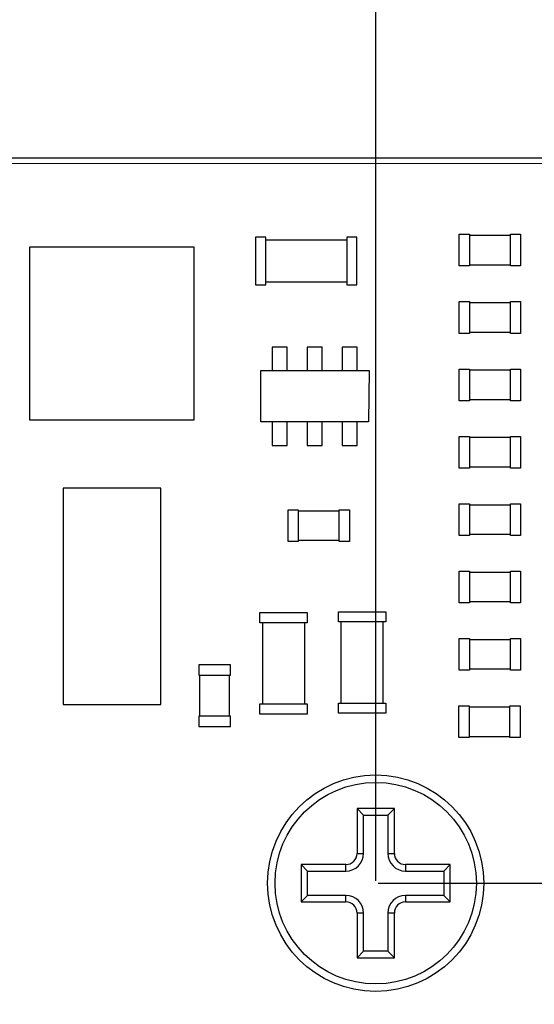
# Model space of a CAD drawing. Header units: millimetres. Extents: x 718 to 1157, y -195 to -52.
# Tile 76 of 156: x 1069 to 1083, y -105 to -79. Entities that reach past the tile are written whole.
import ezdxf

# ---------------------------------------------------------------- set-up
doc = ezdxf.new("R2010")
doc.units = ezdxf.units.MM
doc.header["$LTSCALE"] = 1.21
doc.header["$MEASUREMENT"] = 0
doc.header["$PDMODE"] = 3
doc.header["$PDSIZE"] = 0.3125
doc.layers.get('0').update_dxf_attribs({"linetype": 'CONTINUOUS'})
doc.layers.get('DEFPOINTS').update_dxf_attribs({"linetype": 'CONTINUOUS'})
doc.layers.add('Dim', color=3, linetype='CONTINUOUS', lineweight=25)
doc.styles.get("Standard").update_dxf_attribs({"font": 'txt', "width": 0.8})
doc.dimstyles.get("Standard").update_dxf_attribs({"dimtxt": 0.15625, "dimasz": 0.1875, "dimexe": 0.125, "dimexo": 0.0625, "dimgap": 0.09, "dimtad": 0, "dimtih": 1, "dimtoh": 1, "dimzin": 4, "dimdsep": 46, "dimtxsty": 'Standard', "dimblk": '_FILLED', "dimblk1": '_FILLED', "dimblk2": '_FILLED', "dimcen": 0.09, "dimazin": 1, "dimtp": 0.01, "dimtm": 0.01, "dimtfac": 1, "dimtofl": 0, "dimtmove": 0, "dimatfit": 3, "dimldrblk": '_FILLED', "dimfxl": 1, "dimtolj": 1, "dimtzin": 4, "dimarcsym": 0})

# ---------------------------------------------------------------- blocks, each defined once
blk = doc.blocks.new('_FILLED')
at = {"color": 0, "linetype": 'ByBlock'}
blk.add_solid([(0, 0), (-1, 0.167), (-1, -0.167)], dxfattribs=at)
blk = doc.blocks.new('*D36')
at = {"layer": 'DEFPOINTS', "color": 0}
for p in [(1117.488, -60.38), (991.288, -95.917), (1117.488, -95.98)]:
    blk.add_point(p, dxfattribs=at)
at = {"layer": 'Dim', "color": 0, "lineweight": -2}
for p, q in [((991.288, -95.855), (991.288, -60.255)), ((993.828, -60.38), (1049.798, -60.38)), ((1114.948, -60.38), (1058.978, -60.38)), ((1117.488, -95.917), (1117.488, -60.255))]:
    blk.add_line(p, q, dxfattribs=at)
at = {"layer": 'Dim', "color": 0, "lineweight": -2, "xscale": 2.54, "yscale": 2.54, "zscale": 2.54, "rotation": 180}
blk.add_blockref('_FILLED', (991.288, -60.38), dxfattribs=at)
at = {"layer": 'Dim', "color": 0, "lineweight": -2, "xscale": 2.54, "yscale": 2.54, "zscale": 2.54}
blk.add_blockref('_FILLED', (1117.488, -60.38), dxfattribs=at)
at = {"layer": 'Dim', "color": 0, "insert": (1054.388, -60.38), "char_height": 2.5, "attachment_point": 5, "line_spacing_factor": 2.5}
blk.add_mtext('\\A1;126.20', dxfattribs=at)
blk = doc.blocks.new('*D39')
at = {"layer": 'DEFPOINTS', "color": 0}
for p in [(1078.388, -65.829), (1020.388, -101.78), (1078.388, -101.78)]:
    blk.add_point(p, dxfattribs=at)
at = {"layer": 'Dim', "color": 0, "lineweight": -2}
for p, q in [((1020.388, -101.717), (1020.388, -65.704)), ((1022.928, -65.829), (1045.631, -65.829)), ((1075.848, -65.829), (1053.145, -65.829)), ((1078.388, -101.717), (1078.388, -65.704))]:
    blk.add_line(p, q, dxfattribs=at)
at = {"layer": 'Dim', "color": 0, "lineweight": -2, "xscale": 2.54, "yscale": 2.54, "zscale": 2.54, "rotation": 180}
blk.add_blockref('_FILLED', (1020.388, -65.829), dxfattribs=at)
at = {"layer": 'Dim', "color": 0, "lineweight": -2, "xscale": 2.54, "yscale": 2.54, "zscale": 2.54}
blk.add_blockref('_FILLED', (1078.388, -65.829), dxfattribs=at)
at = {"layer": 'Dim', "color": 0, "insert": (1049.388, -65.829), "char_height": 2.5, "attachment_point": 5, "line_spacing_factor": 2.5}
blk.add_mtext('\\A1;58.00', dxfattribs=at)
blk = doc.blocks.new('*D41')
at = {"layer": 'DEFPOINTS', "color": 0}
for p in [(1078.388, -101.78), (1078.388, -150.83), (1143.338, -150.83)]:
    blk.add_point(p, dxfattribs=at)
at = {"layer": 'Dim', "color": 0, "lineweight": -2}
for p, q in [((1078.45, -101.78), (1143.463, -101.78)), ((1143.338, -104.32), (1143.338, -122.381)), ((1143.338, -148.29), (1143.338, -130.228)), ((1078.45, -150.83), (1143.463, -150.83))]:
    blk.add_line(p, q, dxfattribs=at)
at = {"layer": 'Dim', "color": 0, "lineweight": -2, "xscale": 2.54, "yscale": 2.54, "zscale": 2.54}
for p, rotation in [((1143.338, -101.78), 90), ((1143.338, -150.83), 270)]:
    blk.add_blockref('_FILLED', p, dxfattribs=dict(at, rotation=rotation))
at = {"layer": 'Dim', "color": 0, "insert": (1143.338, -126.305), "char_height": 2.5, "attachment_point": 5, "rotation": 90, "line_spacing_factor": 2.5}
blk.add_mtext('\\A1;49.05', dxfattribs=at)
blk = doc.blocks.new('*D111')
at = {"layer": 'DEFPOINTS', "color": 0}
for p in [(1136.928, -53.893), (971.528, -83.944), (1136.928, -83.944)]:
    blk.add_point(p, dxfattribs=at)
at = {"layer": 'Dim', "color": 0, "lineweight": -2}
for p, q in [((971.528, -83.881), (971.528, -53.768)), ((1136.928, -83.881), (1136.928, -53.768)), ((974.068, -53.893), (1049.638, -53.893)), ((1134.388, -53.893), (1058.818, -53.893))]:
    blk.add_line(p, q, dxfattribs=at)
at = {"layer": 'Dim', "color": 0, "lineweight": -2, "xscale": 2.54, "yscale": 2.54, "zscale": 2.54, "rotation": 180}
blk.add_blockref('_FILLED', (971.528, -53.893), dxfattribs=at)
at = {"layer": 'Dim', "color": 0, "lineweight": -2, "xscale": 2.54, "yscale": 2.54, "zscale": 2.54}
blk.add_blockref('_FILLED', (1136.928, -53.893), dxfattribs=at)
at = {"layer": 'Dim', "color": 0, "insert": (1054.228, -53.893), "char_height": 2.5, "attachment_point": 5}
blk.add_mtext('\\A1;165.40', dxfattribs=at)

msp = doc.modelspace()

# ---------------------------------------------------------------- linework, layer by layer
at = {"color": 7, "linetype": 'Continuous'}
for p, q in [((1064.316, -82.344), (1136.228, -82.344)), ((1066.825, -82.495), (1088.651, -82.485)), ((1080.629, -85.238), (1080.629, -84.388)), ((1080.629, -84.388), (1080.904, -84.388)), ((1080.904, -84.388), (1080.904, -85.238)), ((1080.904, -84.413), (1082.001, -84.413)), ((1082.001, -85.238), (1082.001, -84.388)), ((1082.001, -84.388), (1082.276, -84.388)), ((1082.276, -84.388), (1082.276, -85.238)), ((1075.161, -84.47), (1075.161, -85.74)), ((1075.436, -84.47), (1075.161, -84.47)), ((1075.436, -85.74), (1075.436, -84.47)), ((1077.61, -84.547), (1075.436, -84.547)), ((1077.61, -84.47), (1077.61, -85.74)), ((1077.885, -84.47), (1077.61, -84.47)), ((1077.885, -85.74), (1077.885, -84.47)), ((1069.108, -89.373), (1069.108, -84.722)), ((1069.108, -84.722), (1073.508, -84.722)), ((1073.508, -84.722), (1073.508, -89.373)), ((1082.001, -85.213), (1080.904, -85.213)), ((1080.904, -85.238), (1080.629, -85.238)), ((1082.276, -85.238), (1082.001, -85.238)), ((1075.161, -85.74), (1075.436, -85.74)), ((1075.436, -85.664), (1077.61, -85.664)), ((1077.61, -85.74), (1077.885, -85.74)), ((1080.629, -87.044), (1080.629, -86.194)), ((1080.629, -86.194), (1080.904, -86.194)), ((1080.904, -86.194), (1080.904, -87.044)), ((1080.904, -86.219), (1082.001, -86.219)), ((1082.001, -87.044), (1082.001, -86.194)), ((1082.001, -86.194), (1082.276, -86.194)), ((1082.276, -86.194), (1082.276, -87.044)), ((1080.904, -87.044), (1080.629, -87.044)), ((1082.001, -87.019), (1080.904, -87.019)), ((1082.276, -87.044), (1082.001, -87.044)), ((1075.608, -87.415), (1075.608, -88.04)), ((1076.008, -87.415), (1075.608, -87.415)), ((1076.008, -88.04), (1076.008, -87.415)), ((1076.548, -87.415), (1076.548, -88.04)), ((1076.948, -87.415), (1076.548, -87.415)), ((1076.948, -88.04), (1076.948, -87.415)), ((1077.487, -87.415), (1077.487, -88.04)), ((1077.887, -87.415), (1077.487, -87.415)), ((1077.887, -88.04), (1077.887, -87.415)), ((1075.308, -89.414), (1075.308, -88.04)), ((1075.308, -88.04), (1078.209, -88.04)), ((1078.209, -88.04), (1078.195, -89.414)), ((1080.629, -88.85), (1080.629, -88)), ((1080.629, -88), (1080.904, -88)), ((1080.904, -88), (1080.904, -88.85)), ((1080.904, -88.025), (1082.001, -88.025)), ((1082.001, -88.85), (1082.001, -88)), ((1082.001, -88), (1082.276, -88)), ((1082.276, -88), (1082.276, -88.85)), ((1080.904, -88.85), (1080.629, -88.85)), ((1082.001, -88.825), (1080.904, -88.825)), ((1082.276, -88.85), (1082.001, -88.85)), ((1073.508, -89.373), (1069.108, -89.373)), ((1078.195, -89.414), (1075.308, -89.414)), ((1075.608, -89.414), (1075.608, -90.049)), ((1076.008, -90.049), (1076.008, -89.414)), ((1076.548, -89.414), (1076.548, -90.049)), ((1076.948, -90.049), (1076.948, -89.414)), ((1077.487, -89.414), (1077.487, -90.049)), ((1077.887, -90.049), (1077.887, -89.414)), ((1080.629, -90.655), (1080.629, -89.805)), ((1080.629, -89.805), (1080.904, -89.805)), ((1080.904, -89.805), (1080.904, -90.655)), ((1080.904, -89.83), (1082.001, -89.83)), ((1082.001, -90.655), (1082.001, -89.805)), ((1082.001, -89.805), (1082.276, -89.805)), ((1082.276, -89.805), (1082.276, -90.655)), ((1075.608, -90.049), (1076.008, -90.049)), ((1076.548, -90.049), (1076.948, -90.049)), ((1077.487, -90.049), (1077.887, -90.049)), ((1080.904, -90.655), (1080.629, -90.655)), ((1082.001, -90.63), (1080.904, -90.63)), ((1082.276, -90.655), (1082.001, -90.655)), ((1070.002, -91.194), (1070.002, -96.994)), ((1072.622, -91.194), (1070.002, -91.194)), ((1072.622, -96.994), (1072.622, -91.194)), ((1076.035, -92.622), (1076.035, -91.772)), ((1076.035, -91.772), (1076.31, -91.772)), ((1076.31, -91.772), (1076.31, -92.622)), ((1076.31, -91.797), (1077.406, -91.797)), ((1077.406, -92.622), (1077.406, -91.772)), ((1077.406, -91.772), (1077.681, -91.772)), ((1077.681, -91.772), (1077.681, -92.622)), ((1080.629, -92.461), (1080.629, -91.611)), ((1080.629, -91.611), (1080.904, -91.611)), ((1080.904, -91.611), (1080.904, -92.461)), ((1080.904, -91.636), (1082.001, -91.636)), ((1082.001, -92.461), (1082.001, -91.611)), ((1082.001, -91.611), (1082.276, -91.611)), ((1082.276, -91.611), (1082.276, -92.461)), ((1077.406, -92.597), (1076.31, -92.597)), ((1080.904, -92.461), (1080.629, -92.461)), ((1082.001, -92.436), (1080.904, -92.436)), ((1082.276, -92.461), (1082.001, -92.461)), ((1076.31, -92.622), (1076.035, -92.622)), ((1077.681, -92.622), (1077.406, -92.622)), ((1080.629, -94.266), (1080.629, -93.416)), ((1080.629, -93.416), (1080.904, -93.416)), ((1080.904, -93.416), (1080.904, -94.266)), ((1080.904, -93.441), (1082.001, -93.441)), ((1082.001, -94.266), (1082.001, -93.416)), ((1082.001, -93.416), (1082.276, -93.416)), ((1082.276, -93.416), (1082.276, -94.266)), ((1080.904, -94.266), (1080.629, -94.266)), ((1082.001, -94.241), (1080.904, -94.241)), ((1082.276, -94.266), (1082.001, -94.266)), ((1075.282, -94.803), (1075.282, -94.528)), ((1075.282, -94.528), (1076.552, -94.528)), ((1076.552, -94.528), (1076.552, -94.803)), ((1077.387, -94.778), (1077.387, -94.503)), ((1077.387, -94.503), (1078.657, -94.503)), ((1078.657, -94.503), (1078.657, -94.778)), ((1076.552, -94.803), (1075.282, -94.803)), ((1075.358, -96.977), (1075.358, -94.803)), ((1076.476, -94.803), (1076.476, -96.977)), ((1078.657, -94.778), (1077.387, -94.778)), ((1077.463, -96.952), (1077.463, -94.778)), ((1078.581, -94.778), (1078.581, -96.952)), ((1080.629, -96.072), (1080.629, -95.222)), ((1080.629, -95.222), (1080.904, -95.222)), ((1080.904, -95.222), (1080.904, -96.072)), ((1080.904, -95.247), (1082.001, -95.247)), ((1082.001, -96.072), (1082.001, -95.222)), ((1082.001, -95.222), (1082.276, -95.222)), ((1082.276, -95.222), (1082.276, -96.072)), ((1073.639, -95.931), (1073.639, -96.206)), ((1074.489, -95.931), (1073.639, -95.931)), ((1074.489, -96.206), (1074.489, -95.931)), ((1082.001, -96.047), (1080.904, -96.047)), ((1073.639, -96.206), (1074.489, -96.206)), ((1073.664, -96.206), (1073.664, -97.302)), ((1074.464, -97.302), (1074.464, -96.206)), ((1080.904, -96.072), (1080.629, -96.072)), ((1082.276, -96.072), (1082.001, -96.072)), ((1070.002, -96.994), (1072.622, -96.994)), ((1075.282, -97.252), (1075.282, -96.977)), ((1075.282, -96.977), (1076.552, -96.977)), ((1076.552, -96.977), (1076.552, -97.252)), ((1077.387, -97.227), (1077.387, -96.952)), ((1077.387, -96.952), (1078.657, -96.952)), ((1078.657, -96.952), (1078.657, -97.227)), ((1080.62, -97.878), (1080.62, -97.028)), ((1080.62, -97.028), (1080.895, -97.028)), ((1080.895, -97.028), (1080.895, -97.878)), ((1080.895, -97.053), (1081.991, -97.053)), ((1081.991, -97.878), (1081.991, -97.028)), ((1081.991, -97.028), (1082.266, -97.028)), ((1082.266, -97.028), (1082.266, -97.878)), ((1073.639, -97.302), (1073.639, -97.577)), ((1074.489, -97.302), (1073.639, -97.302)), ((1074.489, -97.577), (1074.489, -97.302)), ((1076.552, -97.252), (1075.282, -97.252)), ((1078.657, -97.227), (1077.387, -97.227)), ((1073.639, -97.577), (1074.489, -97.577)), ((1080.895, -97.878), (1080.62, -97.878)), ((1081.991, -97.853), (1080.895, -97.853)), ((1082.266, -97.878), (1081.991, -97.878)), ((1077.888, -99.78), (1077.888, -100.98)), ((1078.888, -99.78), (1077.888, -99.78)), ((1078.062, -99.954), (1077.888, -99.78)), ((1078.062, -100.98), (1078.062, -99.954)), ((1078.062, -99.954), (1078.714, -99.954)), ((1078.714, -99.954), (1078.888, -99.78)), ((1078.714, -99.954), (1078.714, -100.98)), ((1078.888, -100.98), (1078.888, -99.78)), ((1077.888, -100.98), (1078.062, -100.98)), ((1078.714, -100.98), (1078.888, -100.98)), ((1076.388, -101.28), (1076.388, -102.28)), ((1077.588, -101.28), (1076.388, -101.28)), ((1076.562, -101.454), (1076.388, -101.28)), ((1077.588, -101.454), (1077.588, -101.28)), ((1079.188, -101.28), (1079.188, -101.454)), ((1080.388, -101.28), (1079.188, -101.28)), ((1080.214, -101.454), (1080.388, -101.28)), ((1080.388, -102.28), (1080.388, -101.28)), ((1076.562, -102.105), (1076.562, -101.454)), ((1076.562, -101.454), (1077.588, -101.454)), ((1079.188, -101.454), (1080.214, -101.454)), ((1080.214, -101.454), (1080.214, -102.105)), ((1076.562, -102.105), (1076.388, -102.28)), ((1077.588, -102.105), (1076.562, -102.105)), ((1077.588, -102.28), (1077.588, -102.105)), ((1079.188, -102.105), (1079.188, -102.28)), ((1080.214, -102.105), (1079.188, -102.105)), ((1080.214, -102.105), (1080.388, -102.28)), ((1076.388, -102.28), (1077.588, -102.28)), ((1079.188, -102.28), (1080.388, -102.28)), ((1077.888, -102.58), (1077.888, -103.78)), ((1078.062, -102.58), (1077.888, -102.58)), ((1078.062, -103.605), (1078.062, -102.58)), ((1078.714, -102.58), (1078.714, -103.605)), ((1078.888, -102.58), (1078.714, -102.58)), ((1078.888, -103.78), (1078.888, -102.58)), ((1078.062, -103.605), (1077.888, -103.78)), ((1078.714, -103.605), (1078.062, -103.605)), ((1078.714, -103.605), (1078.888, -103.78)), ((1077.888, -103.78), (1078.888, -103.78))]:
    msp.add_line(p, q, dxfattribs=at)
for radius in [2.9, 2.7]:
    msp.add_circle((1078.388, -101.78), radius, dxfattribs=at)
for centre, radius, start, end in [((1077.588, -100.98), 0.474, 270, 0), ((1077.588, -100.98), 0.3, 270, 0), ((1079.188, -100.98), 0.474, 180, 270), ((1079.188, -100.98), 0.3, 180, 270), ((1077.588, -102.58), 0.474, 0, 90), ((1079.188, -102.58), 0.474, 90, 180), ((1077.588, -102.58), 0.3, 0, 90), ((1079.188, -102.58), 0.3, 90, 180)]:
    msp.add_arc(centre, radius, start, end, dxfattribs=at)

# ---------------------------------------------------------------- dimensions: what is measured, and where the dimension line sits
at = {"layer": 'Dim'}
for base, p1, p2, override, picture, middle in [((1136.928, -53.893), (971.528, -83.944), (1136.928, -83.944), {"dimtxt": 2.5, "dimasz": 2.54, "dimtih": 0, "dimtoh": 0, "dimzin": 0, "dimcen": 0.198, "dimadec": 0, "dimazin": 0, "dimtp": 0, "dimtm": 0, "dimtzin": 0}, '*D111', (1054.228, -53.893)), ((1117.488, -60.38), (991.288, -95.917), (1117.488, -95.98), {"dimtxt": 2.5, "dimasz": 2.54, "dimtih": 0, "dimtoh": 0, "dimzin": 0, "dimcen": 0.198, "dimadec": 0, "dimazin": 0, "dimtp": 0, "dimtm": 0, "dimtdec": 4, "dimtzin": 0}, '*D36', (1054.388, -60.38)), ((1078.388, -65.829), (1020.388, -101.78), (1078.388, -101.78), {"dimtxt": 2.5, "dimasz": 2.54, "dimtih": 0, "dimtoh": 0, "dimzin": 0, "dimcen": 0.198, "dimadec": 0, "dimazin": 0, "dimtp": 0, "dimtm": 0, "dimtdec": 4, "dimtzin": 0}, '*D39', (1049.388, -65.829))]:
    dim = msp.add_linear_dim(base=base, p1=p1, p2=p2, dimstyle='Standard', override=override, dxfattribs=at)
    dim.commit()
    dim.dimension.update_dxf_attribs({"geometry": picture, "text_midpoint": middle})
dim = msp.add_linear_dim(base=(1143.338, -150.83), p1=(1078.388, -101.78), p2=(1078.388, -150.83), angle=90, dimstyle='Standard', override={"dimtxt": 2.5, "dimasz": 2.54, "dimtih": 0, "dimtoh": 0, "dimzin": 0, "dimcen": 0.198, "dimadec": 0, "dimazin": 0, "dimtp": 0, "dimtm": 0, "dimtdec": 4, "dimtzin": 0}, dxfattribs=at)
dim.commit()
dim.dimension.update_dxf_attribs({"geometry": '*D41', "text_midpoint": (1143.338, -126.305)})

doc.saveas('drawing.dxf')
